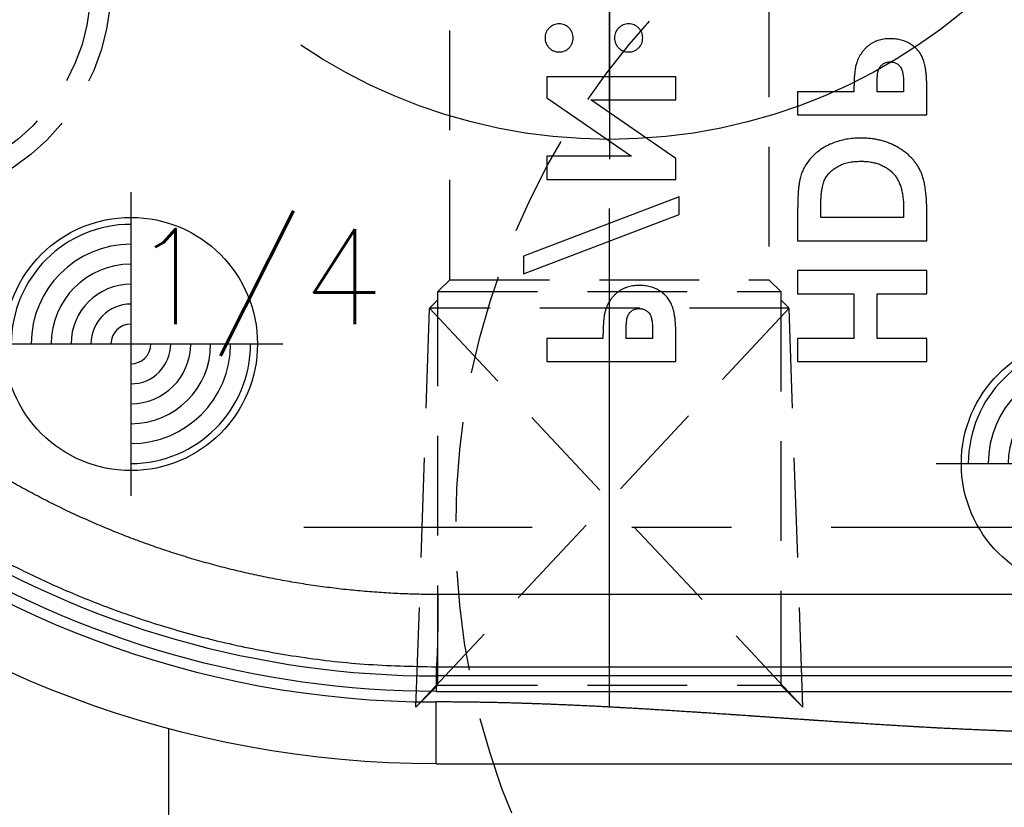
# Model space of a CAD drawing. Extents: x 2651 to 7771, y -1163 to 1075.
# Tile 79 of 256: x 4218 to 4243, y 25 to 45. Entities that reach past the tile are written whole.
import ezdxf

# ---------------------------------------------------------------- set-up
doc = ezdxf.new("R2010")
doc.units = 0
doc.header["$LTSCALE"] = 10
for name, pattern in [('CENTER', [2, 1.25, -0.25, 0.25, -0.25]), ('CNSCEN', [17, 15, -1, 0, -1]), ('CNSHID', [4, 3, -1]), ('HIDDEN', [0.375, 0.25, -0.125])]:
    doc.linetypes.add(name, pattern=pattern)
doc.layers.get('0').update_dxf_attribs({"linetype": 'CONTINUOUS'})
doc.layers.get('Defpoints').update_dxf_attribs({"linetype": 'CONTINUOUS'})
for name, color, linetype in [('1', 7, 'CONTINUOUS'), ('CEN', 1, 'CENTER'), ('COOL', 150, 'HIDDEN'), ('DIM', 3, 'CONTINUOUS'), ('HIDDEN', 6, 'HIDDEN'), ('PART', 7, 'CONTINUOUS'), ('PIN', 3, 'CONTINUOUS'), ('WL1-HL', 4, 'CNSHID'), ('WOR1-CL', 1, 'CNSCEN')]:
    doc.layers.add(name, color=color, linetype=linetype)
doc.styles.get("Standard").update_dxf_attribs({"font": 'romans.shx'})
doc.dimstyles.new('MM& INCH5', dxfattribs={"dimtxt": 5, "dimasz": 2.5, "dimexe": 1, "dimexo": 0.5, "dimtad": 0, "dimrnd": 1.38778e-17, "dimzin": 9, "dimdsep": 46, "dimtxsty": 'Standard', "dimblk": 'CLOSED', "dimcen": 0, "dimclrd": 3, "dimclre": 3, "dimclrt": 3, "dimazin": 2, "dimtfac": 0.75, "dimtofl": 0, "dimtmove": 0, "dimatfit": 3, "dimfxl": 0, "dimtolj": 1, "dimarcsym": 0})

# ---------------------------------------------------------------- blocks, each defined once
blk = doc.blocks.new('DSD')
at = {"layer": '1', "color": 252, "linetype": 'Continuous'}
for p, q in [((488.973, 580.525), (488.973, 578.971)), ((488.973, 578.708), (472.133, 578.708)), ((488.973, 578.32), (488.973, 578.708)), ((472.133, 578.32), (488.973, 578.32)), ((488.973, 578.091), (488.973, 578.32)), ((488.973, 578.091), (472.133, 578.094)), ((472.085, 576.281), (488.925, 576.277))]:
    blk.add_line(p, q, dxfattribs=at)
at = {"layer": '1', "color": 7, "linetype": 'Continuous'}
for p, q in [((476.666, 570.436), (476.666, 569.855)), ((479.905, 570.436), (476.666, 570.436)), ((479.905, 569.855), (479.905, 570.436)), ((482.959, 570.436), (482.959, 569.788)), ((486.198, 570.436), (482.959, 570.436)), ((486.198, 569.855), (486.198, 570.436)), ((476.666, 569.855), (477.912, 569.855)), ((477.912, 569.855), (477.912, 568.734)), ((478.493, 568.734), (478.493, 569.855)), ((478.493, 569.855), (479.905, 569.855)), ((483.541, 569.672), (483.541, 569.855)), ((483.541, 569.855), (484.205, 569.855)), ((484.205, 569.855), (484.205, 569.649)), ((484.786, 569.855), (486.198, 569.855)), ((477.912, 568.734), (476.666, 568.734)), ((476.666, 568.734), (476.666, 568.153)), ((479.905, 568.734), (478.493, 568.734)), ((479.905, 568.153), (479.905, 568.734)), ((476.666, 568.153), (479.905, 568.153)), ((486.779, 568.236), (482.876, 566.746)), ((486.779, 567.795), (486.779, 568.236)), ((482.876, 566.305), (486.779, 567.795)), ((476.666, 567.405), (476.666, 566.673)), ((479.905, 567.405), (476.666, 567.405)), ((479.905, 566.662), (479.905, 567.405)), ((477.248, 566.824), (479.324, 566.824)), ((477.248, 566.602), (477.248, 566.824)), ((479.324, 566.824), (479.324, 566.52)), ((482.876, 566.746), (482.876, 566.305)), ((482.959, 565.869), (482.959, 565.346)), ((486.198, 565.869), (482.959, 565.869)), ((486.198, 565.288), (486.198, 565.869)), ((482.959, 565.346), (485.091, 563.876)), ((486.198, 563.822), (484.073, 565.288)), ((484.073, 565.288), (486.198, 565.288)), ((476.666, 564.25), (476.666, 563.601)), ((479.905, 564.25), (476.666, 564.25)), ((479.905, 563.669), (479.905, 564.25)), ((485.091, 563.876), (482.959, 563.876)), ((482.959, 563.876), (482.959, 563.295)), ((486.198, 563.295), (486.198, 563.822)), ((477.248, 563.486), (477.248, 563.669)), ((477.248, 563.669), (477.912, 563.669)), ((477.912, 563.669), (477.912, 563.463)), ((478.493, 563.669), (479.905, 563.669)), ((482.959, 563.295), (486.198, 563.295))]:
    blk.add_line(p, q, dxfattribs=at)
at = {"layer": '1', "color": 7, "linetype": 'Continuous', "extrusion": (0, 0, -1)}
blk.add_arc((-488.973, 554.617), 25.908, 90, 171.2121, dxfattribs=at)
at = {"layer": '1', "color": 110, "linetype": 'Continuous'}
blk.add_arc((488.973, 554.617), 24.354, 8.7879, 90, dxfattribs=at)
at = {"layer": '1', "color": 252, "linetype": 'Continuous'}
for radius, start in [(24.354, 8.7879), (23.702, 58.1066)]:
    blk.add_arc((488.973, 554.617), radius, start, 90, dxfattribs=at)
at = {"layer": '1', "color": 252, "linetype": 'Continuous', "extrusion": (0, 0, -1)}
blk.add_arc((-488.973, 554.617), 24.091, 90, 121.8934, dxfattribs=at)
blk.add_ellipse((488.973, 576.277), major_axis=(0, -1.814), ratio=0.026177, start_param=1.57079, end_param=3.132863, dxfattribs=at)
at = {"layer": '1', "color": 7, "linetype": 'Continuous'}
blk.add_open_spline([(488.973, 580.525), (483.359, 580.525), (477.746, 580.525), (472.133, 580.525)], degree=3, dxfattribs=at)
at = {"layer": '1', "color": 110, "linetype": 'Continuous'}
blk.add_open_spline([(472.133, 579.748), (473.135, 579.748), (474.238, 579.715), (475.219, 579.685), (476.343, 579.627), (477.278, 579.578), (478.448, 579.502), (478.915, 579.472), (479.5, 579.432), (479.851, 579.408), (480.553, 579.36), (481.254, 579.311), (481.605, 579.287), (482.189, 579.247), (482.658, 579.217), (483.827, 579.141), (484.763, 579.092), (485.885, 579.034), (486.868, 579.004), (487.97, 578.971), (488.973, 578.971)], degree=2, knots=[0, 0, 0, 0.125, 0.125, 0.25, 0.25, 0.375, 0.375, 0.4375, 0.4375, 0.5, 0.5, 0.5625, 0.5625, 0.625, 0.625, 0.75, 0.75, 0.875, 0.875, 1, 1, 1], dxfattribs=at)
at = {"layer": '1', "color": 252, "linetype": 'Continuous'}
blk.add_open_spline([(472.133, 579.748), (477.746, 579.748), (483.359, 578.971), (488.973, 578.971)], degree=3, dxfattribs=at)
blk.add_open_spline([(501.259, 574.615), (500.953, 574.798), (500.314, 575.179), (499.283, 575.713), (498.144, 576.236), (496.891, 576.727), (495.524, 577.173), (494.043, 577.554), (492.449, 577.849), (490.746, 578.051), (489.574, 578.077), (488.973, 578.091)], degree=3, knots=[0, 0, 0, 0, 0.082708, 0.172517, 0.269427, 0.373438, 0.484549, 0.602761, 0.728074, 0.860487, 1, 1, 1, 1], dxfattribs=at)
at = {"layer": '1', "color": 7, "linetype": 'Continuous'}
blk.add_rational_spline([(488.925, 576.277), (492.78, 576.276), (496.501, 575.27), (499.831, 573.329)], [1, 0.976931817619, 0.976931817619, 1], degree=3, dxfattribs=at)
for points, knots in [([(484.737, 569.195), (484.741, 569.212), (484.75, 569.248), (484.759, 569.307), (484.767, 569.376), (484.775, 569.454), (484.78, 569.541), (484.783, 569.637), (484.786, 569.743), (484.786, 569.817), (484.786, 569.855)], [0, 0, 0, 0, 0.077373, 0.167614, 0.272108, 0.390016, 0.521363, 0.667272, 0.82681, 1, 1, 1, 1]), ([(482.959, 569.788), (482.96, 569.745), (482.96, 569.663), (482.964, 569.545), (482.972, 569.437), (482.982, 569.337), (482.996, 569.247), (483.012, 569.165), (483.031, 569.093), (483.054, 569.029), (483.081, 568.971), (483.109, 568.917), (483.144, 568.867), (483.18, 568.819), (483.221, 568.775), (483.265, 568.733), (483.313, 568.695), (483.365, 568.66), (483.42, 568.628), (483.478, 568.601), (483.538, 568.578), (483.601, 568.559), (483.667, 568.544), (483.735, 568.534), (483.807, 568.527), (483.855, 568.527), (483.879, 568.526)], [0, 0, 0, 0, 0.070781, 0.136552, 0.197012, 0.252923, 0.303687, 0.349719, 0.39124, 0.428479, 0.463057, 0.49715, 0.531002, 0.564226, 0.597701, 0.631421, 0.665597, 0.700451, 0.735881, 0.771092, 0.806975, 0.843534, 0.88094, 0.919294, 0.95918, 1, 1, 1, 1]), ([(483.605, 569.26), (483.6, 569.27), (483.589, 569.292), (483.576, 569.329), (483.565, 569.372), (483.556, 569.421), (483.549, 569.475), (483.544, 569.536), (483.542, 569.602), (483.541, 569.648), (483.541, 569.672)], [0, 0, 0, 0, 0.082101, 0.173825, 0.278953, 0.396639, 0.527316, 0.671298, 0.828754, 1, 1, 1, 1]), ([(484.205, 569.649), (484.205, 569.612), (484.204, 569.543), (484.198, 569.449), (484.188, 569.373), (484.175, 569.314), (484.154, 569.267), (484.129, 569.226), (484.099, 569.191), (484.063, 569.161), (484.023, 569.137), (483.978, 569.12), (483.93, 569.109), (483.896, 569.108), (483.879, 569.108)], [0, 0, 0, 0, 0.15516, 0.285496, 0.390503, 0.470975, 0.538446, 0.603655, 0.666587, 0.730199, 0.794945, 0.860228, 0.928121, 1, 1, 1, 1]), ([(483.879, 569.108), (483.863, 569.108), (483.834, 569.109), (483.792, 569.116), (483.752, 569.128), (483.716, 569.145), (483.683, 569.167), (483.653, 569.193), (483.626, 569.224), (483.612, 569.248), (483.605, 569.26)], [0, 0, 0, 0, 0.137788, 0.267341, 0.390444, 0.511778, 0.629509, 0.747829, 0.871885, 1, 1, 1, 1]), ([(483.879, 568.526), (483.906, 568.527), (483.96, 568.528), (484.037, 568.536), (484.112, 568.551), (484.183, 568.57), (484.25, 568.596), (484.315, 568.626), (484.375, 568.664), (484.431, 568.706), (484.485, 568.753), (484.533, 568.804), (484.578, 568.86), (484.618, 568.919), (484.654, 568.982), (484.687, 569.049), (484.715, 569.12), (484.73, 569.17), (484.737, 569.195)], [0, 0, 0, 0, 0.068875, 0.135349, 0.199289, 0.26155, 0.322915, 0.382772, 0.442844, 0.502652, 0.562749, 0.62274, 0.682687, 0.743329, 0.805013, 0.868067, 0.933111, 1, 1, 1, 1]), ([(476.666, 566.673), (476.667, 566.616), (476.668, 566.505), (476.676, 566.346), (476.69, 566.197), (476.708, 566.059), (476.732, 565.933), (476.763, 565.818), (476.798, 565.715), (476.84, 565.622), (476.888, 565.536), (476.942, 565.455), (477.003, 565.379), (477.071, 565.306), (477.146, 565.237), (477.227, 565.171), (477.316, 565.111), (477.411, 565.053), (477.511, 565), (477.616, 564.955), (477.725, 564.917), (477.838, 564.886), (477.955, 564.861), (478.077, 564.843), (478.203, 564.833), (478.288, 564.832), (478.331, 564.831)], [0, 0, 0, 0, 0.060148, 0.116267, 0.168654, 0.217399, 0.262434, 0.303933, 0.34226, 0.377441, 0.411406, 0.445398, 0.479766, 0.514584, 0.550214, 0.587001, 0.624663, 0.663615, 0.703456, 0.74345, 0.784013, 0.825133, 0.867265, 0.910306, 0.954424, 1, 1, 1, 1]), ([(478.331, 564.831), (478.392, 564.833), (478.512, 564.835), (478.689, 564.859), (478.858, 564.898), (479.018, 564.953), (479.169, 565.02), (479.306, 565.101), (479.431, 565.194), (479.541, 565.297), (479.636, 565.409), (479.717, 565.526), (479.781, 565.648), (479.821, 565.756), (479.846, 565.849), (479.861, 565.931), (479.875, 566.024), (479.886, 566.129), (479.895, 566.245), (479.9, 566.374), (479.904, 566.514), (479.905, 566.611), (479.905, 566.662)], [0, 0, 0, 0, 0.065773, 0.129478, 0.19143, 0.252446, 0.311787, 0.368818, 0.424092, 0.478492, 0.531394, 0.582004, 0.631201, 0.679503, 0.705561, 0.735222, 0.769132, 0.806858, 0.84893, 0.895117, 0.94547, 1, 1, 1, 1]), ([(477.507, 565.718), (477.486, 565.742), (477.443, 565.791), (477.391, 565.878), (477.346, 565.973), (477.31, 566.079), (477.282, 566.195), (477.262, 566.322), (477.25, 566.459), (477.248, 566.553), (477.248, 566.602)], [0, 0, 0, 0, 0.101663, 0.207636, 0.318745, 0.43668, 0.563507, 0.698681, 0.844447, 1, 1, 1, 1]), ([(479.324, 566.52), (479.324, 566.484), (479.323, 566.415), (479.317, 566.315), (479.311, 566.222), (479.3, 566.137), (479.287, 566.059), (479.269, 565.99), (479.25, 565.927), (479.226, 565.872), (479.199, 565.821), (479.168, 565.775), (479.133, 565.729), (479.093, 565.687), (479.049, 565.646), (479.002, 565.609), (478.95, 565.573), (478.894, 565.54), (478.834, 565.51), (478.77, 565.483), (478.704, 565.461), (478.634, 565.443), (478.56, 565.43), (478.483, 565.419), (478.403, 565.414), (478.348, 565.413), (478.321, 565.412)], [0, 0, 0, 0, 0.062615, 0.120429, 0.174199, 0.223725, 0.269028, 0.310765, 0.348115, 0.382378, 0.414753, 0.447195, 0.480045, 0.513739, 0.547963, 0.582918, 0.619315, 0.657124, 0.695687, 0.735514, 0.775823, 0.817652, 0.860743, 0.905387, 0.951998, 1, 1, 1, 1]), ([(478.321, 565.412), (478.278, 565.413), (478.196, 565.415), (478.075, 565.429), (477.962, 565.453), (477.856, 565.487), (477.757, 565.529), (477.666, 565.583), (477.581, 565.645), (477.532, 565.694), (477.507, 565.718)], [0, 0, 0, 0, 0.142277, 0.277429, 0.406477, 0.530595, 0.650143, 0.766851, 0.883502, 1, 1, 1, 1]), ([(476.666, 563.601), (476.667, 563.559), (476.667, 563.477), (476.671, 563.359), (476.679, 563.25), (476.689, 563.151), (476.703, 563.06), (476.719, 562.979), (476.738, 562.907), (476.761, 562.843), (476.788, 562.785), (476.817, 562.731), (476.851, 562.681), (476.887, 562.632), (476.928, 562.589), (476.972, 562.547), (477.021, 562.508), (477.072, 562.474), (477.127, 562.442), (477.185, 562.414), (477.245, 562.392), (477.308, 562.373), (477.374, 562.358), (477.443, 562.348), (477.514, 562.341), (477.562, 562.34), (477.586, 562.34)], [0, 0, 0, 0, 0.070781, 0.136552, 0.197012, 0.252923, 0.303687, 0.349719, 0.39124, 0.428479, 0.463057, 0.49715, 0.531002, 0.564226, 0.597701, 0.631421, 0.665597, 0.700451, 0.735881, 0.771092, 0.806975, 0.843534, 0.88094, 0.919294, 0.95918, 1, 1, 1, 1]), ([(477.312, 563.074), (477.307, 563.084), (477.296, 563.106), (477.283, 563.143), (477.272, 563.186), (477.263, 563.234), (477.256, 563.289), (477.251, 563.349), (477.249, 563.416), (477.248, 563.462), (477.248, 563.486)], [0, 0, 0, 0, 0.082101, 0.173825, 0.278953, 0.396639, 0.527316, 0.671298, 0.828754, 1, 1, 1, 1]), ([(477.912, 563.463), (477.912, 563.426), (477.911, 563.357), (477.905, 563.263), (477.895, 563.187), (477.882, 563.127), (477.861, 563.08), (477.836, 563.04), (477.806, 563.005), (477.771, 562.975), (477.73, 562.95), (477.685, 562.934), (477.637, 562.923), (477.603, 562.922), (477.586, 562.921)], [0, 0, 0, 0, 0.15516, 0.285496, 0.390503, 0.470975, 0.538446, 0.603655, 0.666587, 0.730199, 0.794945, 0.860228, 0.928121, 1, 1, 1, 1]), ([(478.444, 563.009), (478.448, 563.025), (478.457, 563.061), (478.466, 563.121), (478.475, 563.19), (478.482, 563.267), (478.487, 563.355), (478.49, 563.451), (478.493, 563.557), (478.493, 563.63), (478.493, 563.669)], [0, 0, 0, 0, 0.077373, 0.167614, 0.272108, 0.390016, 0.521363, 0.667272, 0.82681, 1, 1, 1, 1]), ([(477.586, 562.921), (477.571, 562.922), (477.541, 562.923), (477.499, 562.93), (477.459, 562.942), (477.423, 562.958), (477.39, 562.98), (477.36, 563.007), (477.333, 563.038), (477.319, 563.062), (477.312, 563.074)], [0, 0, 0, 0, 0.137788, 0.267341, 0.390444, 0.511778, 0.629509, 0.747829, 0.871885, 1, 1, 1, 1]), ([(477.586, 562.34), (477.613, 562.34), (477.667, 562.341), (477.745, 562.35), (477.819, 562.364), (477.89, 562.383), (477.957, 562.41), (478.022, 562.44), (478.082, 562.477), (478.138, 562.52), (478.192, 562.566), (478.24, 562.618), (478.285, 562.673), (478.325, 562.732), (478.361, 562.795), (478.394, 562.863), (478.422, 562.934), (478.437, 562.984), (478.444, 563.009)], [0, 0, 0, 0, 0.068875, 0.135349, 0.199289, 0.26155, 0.322915, 0.382772, 0.442844, 0.502652, 0.562749, 0.62274, 0.682687, 0.743329, 0.805013, 0.868067, 0.933111, 1, 1, 1, 1]), ([(484.144, 562.672), (484.12, 562.671), (484.074, 562.669), (484.007, 562.648), (483.946, 562.616), (483.892, 562.57), (483.847, 562.517), (483.814, 562.456), (483.793, 562.389), (483.791, 562.343), (483.79, 562.319)], [0, 0, 0, 0, 0.12783, 0.250877, 0.372608, 0.500305, 0.628002, 0.750286, 0.873333, 1, 1, 1, 1]), ([(484.496, 562.319), (484.494, 562.343), (484.492, 562.389), (484.472, 562.455), (484.439, 562.517), (484.395, 562.57), (484.342, 562.616), (484.28, 562.648), (484.214, 562.669), (484.168, 562.671), (484.144, 562.672)], [0, 0, 0, 0, 0.127088, 0.250543, 0.372679, 0.500053, 0.627277, 0.749413, 0.871745, 1, 1, 1, 1]), ([(485.885, 562.672), (485.861, 562.671), (485.815, 562.669), (485.749, 562.648), (485.688, 562.616), (485.635, 562.57), (485.59, 562.516), (485.556, 562.456), (485.537, 562.389), (485.535, 562.343), (485.534, 562.319)], [0, 0, 0, 0, 0.128226, 0.250531, 0.372639, 0.499833, 0.627179, 0.749842, 0.87294, 1, 1, 1, 1]), ([(486.239, 562.319), (486.238, 562.343), (486.236, 562.389), (486.216, 562.456), (486.182, 562.517), (486.137, 562.57), (486.083, 562.616), (486.022, 562.648), (485.955, 562.669), (485.909, 562.671), (485.885, 562.672)], [0, 0, 0, 0, 0.126678, 0.249735, 0.372031, 0.499739, 0.627447, 0.750221, 0.872159, 1, 1, 1, 1]), ([(483.79, 562.319), (483.791, 562.296), (483.793, 562.249), (483.813, 562.183), (483.847, 562.122), (483.892, 562.069), (483.946, 562.023), (484.007, 561.99), (484.074, 561.97), (484.12, 561.968), (484.144, 561.966)], [0, 0, 0, 0, 0.126727, 0.249831, 0.371148, 0.498906, 0.626663, 0.749005, 0.872109, 1, 1, 1, 1]), ([(484.144, 561.966), (484.167, 561.967), (484.213, 561.97), (484.279, 561.99), (484.339, 562.023), (484.393, 562.069), (484.438, 562.122), (484.472, 562.183), (484.492, 562.249), (484.494, 562.296), (484.496, 562.319)], [0, 0, 0, 0, 0.12614, 0.24756, 0.370463, 0.498806, 0.627149, 0.749023, 0.872692, 1, 1, 1, 1]), ([(485.534, 562.319), (485.535, 562.296), (485.537, 562.25), (485.556, 562.183), (485.59, 562.123), (485.635, 562.069), (485.688, 562.023), (485.749, 561.99), (485.815, 561.97), (485.861, 561.967), (485.885, 561.966)], [0, 0, 0, 0, 0.12712, 0.250277, 0.371969, 0.499375, 0.62663, 0.749351, 0.871713, 1, 1, 1, 1]), ([(485.885, 561.966), (485.909, 561.967), (485.955, 561.97), (486.022, 561.99), (486.083, 562.023), (486.137, 562.069), (486.182, 562.122), (486.216, 562.183), (486.236, 562.249), (486.238, 562.296), (486.239, 562.319)], [0, 0, 0, 0, 0.127902, 0.249898, 0.37328, 0.501049, 0.628817, 0.750146, 0.873261, 1, 1, 1, 1])]:
    blk.add_open_spline(points, degree=3, knots=knots, dxfattribs=at)
blk = doc.blocks.new('*U23', base_point=(2059.08, 1167.823))
at = {"layer": 'CEN'}
blk.add_line((2036.22, 1167.823), (2081.94, 1167.823), dxfattribs=at)
at = {"layer": 'HIDDEN'}
blk.add_circle((2059.08, 1167.823), 19.05, dxfattribs=at)
blk = doc.blocks.new('*D184')
at = {"layer": 'Defpoints', "color": 0}
for p in [(4171.684, 387.642), (4446.684, 12.642), (4473.321, 12.642)]:
    blk.add_point(p, dxfattribs=at)
at = {"layer": 'DIM', "color": 3, "lineweight": -2}
blk.add_line((4447.184, 12.642), (4473.321, 12.642), dxfattribs=at)
at = {"layer": 'DIM', "color": 3, "insert": (4499.065, 12.642), "char_height": 5, "attachment_point": 5}
blk.add_mtext('\\A1;375 [14.764]', dxfattribs=at)
blk = doc.blocks.new('_Closed')
at = {"color": 0, "linetype": 'ByBlock', "lineweight": -2}
for p, q in [((-1, 0.1667), (0, 0)), ((-1, 0.1667), (-1, -0.1667)), ((0, 0), (-1, -0.1667)), ((0, 0), (-1, 0))]:
    blk.add_line(p, q, dxfattribs=at)
blk = doc.blocks.new('*D186')
at = {"layer": 'Defpoints', "color": 0}
for p in [(4171.684, 387.642), (4381.212, -22.358), (4473.321, -22.358)]:
    blk.add_point(p, dxfattribs=at)
at = {"layer": 'DIM', "color": 3, "lineweight": -2}
blk.add_line((4381.712, -22.358), (4473.321, -22.358), dxfattribs=at)
at = {"layer": 'DIM', "color": 3, "insert": (4499.065, -22.358), "char_height": 5, "attachment_point": 5}
blk.add_mtext('\\A1;410 [16.142]', dxfattribs=at)
blk = doc.blocks.new('*D187')
at = {"layer": 'Defpoints', "color": 0}
for p in [(4171.684, 387.642), (4274.104, -57.358), (4473.321, -57.358)]:
    blk.add_point(p, dxfattribs=at)
at = {"layer": 'DIM', "color": 3, "lineweight": -2}
blk.add_line((4274.604, -57.358), (4473.321, -57.358), dxfattribs=at)
at = {"layer": 'DIM', "color": 3, "insert": (4496.684, -57.358), "char_height": 5, "attachment_point": 5}
blk.add_mtext('\\A1;445 [17.52]', dxfattribs=at)
blk = doc.blocks.new('*D188')
at = {"layer": 'Defpoints', "color": 0}
for p in [(4171.684, 387.642), (4271.924, -104.358), (4473.321, -104.358)]:
    blk.add_point(p, dxfattribs=at)
at = {"layer": 'DIM', "color": 3, "lineweight": -2}
blk.add_line((4272.424, -104.358), (4473.321, -104.358), dxfattribs=at)
at = {"layer": 'DIM', "color": 3, "insert": (4496.684, -104.358), "char_height": 5, "attachment_point": 5}
blk.add_mtext('\\A1;492 [19.37]', dxfattribs=at)
blk = doc.blocks.new('*D189')
at = {"layer": 'Defpoints', "color": 0}
for p in [(4171.684, 387.642), (4285.884, -124.358), (4473.321, -124.358)]:
    blk.add_point(p, dxfattribs=at)
at = {"layer": 'DIM', "color": 3, "lineweight": -2}
blk.add_line((4286.384, -124.358), (4473.321, -124.358), dxfattribs=at)
at = {"layer": 'DIM', "color": 3, "insert": (4499.065, -124.358), "char_height": 5, "attachment_point": 5}
blk.add_mtext('\\A1;512 [20.157]', dxfattribs=at)
blk = doc.blocks.new('*D193')
at = {"layer": 'Defpoints', "color": 0}
for p in [(4171.684, 387.642), (4401.864, -82.358), (4473.321, -82.358)]:
    blk.add_point(p, dxfattribs=at)
at = {"layer": 'DIM', "color": 3, "lineweight": -2}
blk.add_line((4402.364, -82.358), (4473.321, -82.358), dxfattribs=at)
at = {"layer": 'DIM', "color": 3, "insert": (4499.065, -82.358), "char_height": 5, "attachment_point": 5}
blk.add_mtext('\\A1;470 [18.504]', dxfattribs=at)
blk = doc.blocks.new('*D199')
at = {"layer": 'Defpoints', "color": 0}
for p in [(4171.684, 387.642), (4256.684, -119.598), (4256.684, -149.953)]:
    blk.add_point(p, dxfattribs=at)
at = {"layer": 'DIM', "color": 3, "lineweight": -2}
blk.add_line((4256.684, -120.098), (4256.684, -149.953), dxfattribs=at)
at = {"layer": 'DIM', "color": 3, "insert": (4256.684, -170.935), "char_height": 5, "attachment_point": 5, "rotation": 90}
blk.add_mtext('\\A1;85 [3.346]', dxfattribs=at)
blk = doc.blocks.new('*D200')
at = {"layer": 'Defpoints', "color": 0}
for p in [(4171.684, 387.642), (4278.684, -131.558), (4278.684, -149.953)]:
    blk.add_point(p, dxfattribs=at)
at = {"layer": 'DIM', "color": 3, "lineweight": -2}
blk.add_line((4278.684, -132.058), (4278.684, -149.953), dxfattribs=at)
at = {"layer": 'DIM', "color": 3, "insert": (4278.684, -172.959), "char_height": 5, "attachment_point": 5, "rotation": 90}
blk.add_mtext('\\A1;107 [4.213]', dxfattribs=at)
blk = doc.blocks.new('*D201')
at = {"layer": 'Defpoints', "color": 0}
for p in [(4171.684, 387.642), (4296.684, -137.358), (4296.684, -149.953)]:
    blk.add_point(p, dxfattribs=at)
at = {"layer": 'DIM', "color": 3, "lineweight": -2}
blk.add_line((4296.684, -137.858), (4296.684, -149.953), dxfattribs=at)
at = {"layer": 'DIM', "color": 3, "insert": (4296.684, -172.959), "char_height": 5, "attachment_point": 5, "rotation": 90}
blk.add_mtext('\\A1;125 [4.921]', dxfattribs=at)
blk = doc.blocks.new('*D202')
at = {"layer": 'Defpoints', "color": 0}
for p in [(4171.684, 387.642), (4246.684, -84.778), (4246.684, -149.953)]:
    blk.add_point(p, dxfattribs=at)
at = {"layer": 'DIM', "color": 3, "lineweight": -2}
blk.add_line((4246.684, -85.278), (4246.684, -149.953), dxfattribs=at)
at = {"layer": 'DIM', "color": 3, "insert": (4246.684, -170.935), "char_height": 5, "attachment_point": 5, "rotation": 90}
blk.add_mtext('\\A1;75 [2.953]', dxfattribs=at)
blk = doc.blocks.new('*D203')
at = {"layer": 'Defpoints', "color": 0}
for p in [(4171.684, 387.642), (4368.684, -115.538), (4368.684, -149.953)]:
    blk.add_point(p, dxfattribs=at)
at = {"layer": 'DIM', "color": 3, "lineweight": -2}
blk.add_line((4368.684, -116.038), (4368.684, -149.953), dxfattribs=at)
at = {"layer": 'DIM', "color": 3, "insert": (4368.684, -172.959), "char_height": 5, "attachment_point": 5, "rotation": 90}
blk.add_mtext('\\A1;197 [7.756]', dxfattribs=at)
blk = doc.blocks.new('*U10', base_point=(1624.618, 1808.955))
for p, q in [((1624.618, 1811.842), (1622.118, 1810.399)), ((1627.118, 1810.398), (1624.618, 1811.842)), ((1622.118, 1810.399), (1622.118, 1807.512)), ((1627.118, 1807.511), (1627.118, 1810.398)), ((1622.118, 1807.512), (1624.618, 1806.068)), ((1624.618, 1806.068), (1627.118, 1807.511))]:
    blk.add_line(p, q)
for radius in [5.5, 5]:
    blk.add_circle((1624.618, 1808.955), radius)
at = {"layer": 'CEN'}
for p, q in [((1624.618, 1815.555), (1624.618, 1802.355)), ((1618.018, 1808.955), (1631.218, 1808.955))]:
    blk.add_line(p, q, dxfattribs=at)
blk = doc.blocks.new('117')
at = {"layer": 'WL1-HL'}
blk.add_circle((254.95, 1693.104), 13.87, dxfattribs=at)
at = {"layer": 'WOR1-CL'}
blk.add_line((254.95, 1707.474), (254.95, 1678.734), dxfattribs=at)
blk = doc.blocks.new('A$C257357D5')
at = {"layer": 'COOL', "color": 1, "linetype": 'CENTER'}
blk.add_line((61, -60.106), (61, 35), dxfattribs=at)
at = {"layer": 'COOL'}
for points in [[(57, -49.388), (57, 32.691), (61, 35), (65, 32.691), (65, -49.388)], [(56.7, -49.688), (57, -49.388), (65, -49.388), (65.3, -49.688)], [(56.7, -59.556), (56.7, -49.688), (65.3, -49.688), (65.3, -59.556)], [(56.15, -60.106), (56.491, -50.106), (56.7, -49.897)], [(56.15, -60.106), (65.509, -50.106), (56.491, -50.106), (65.85, -60.106)], [(65.85, -60.106), (65.509, -50.106), (65.3, -49.897)], [(56.15, -60.106), (56.7, -59.556), (65.3, -59.556), (65.85, -60.106)]]:
    blk.add_lwpolyline(points, dxfattribs=at)
blk.add_blockref('117', (-193.95, -1725.104), dxfattribs=at)
blk = doc.blocks.new('*U6', base_point=(965.4695, 1808.9548))
blk.add_circle((965.4695, 1808.9548), 0.5)
for radius, start, end in [(0.4724, 90, 180), (0.3937, 90, 180), (0.315, 90, 180), (0.2362, 90, 180), (0.1575, 90, 180), (0.0787, 90, 180), (0.0787, 270, 0), (0.1575, 270, 0), (0.2362, 270, 0), (0.315, 270, 0), (0.3937, 270, 0), (0.4724, 270, 0)]:
    blk.add_arc((965.4695, 1808.9548), radius, start, end)
at = {"layer": 'PIN'}
for p, q in [((965.4695, 1809.5548), (965.4695, 1808.3548)), ((964.8695, 1808.9548), (966.0695, 1808.9548))]:
    blk.add_line(p, q, dxfattribs=at)

msp = doc.modelspace()

# ---------------------------------------------------------------- linework, layer by layer
msp.add_line((4221.631, 26.993), (4221.631, 21.058))

# ---------------------------------------------------------------- block references
at = {"layer": 'DIM', "rotation": 180}
msp.add_blockref('DSD', (4717.309, 606.636), dxfattribs=at)
at = {"layer": 'DIM'}
msp.add_blockref('A$C257357D5', (4171.684, 87.642), dxfattribs=at)
at = {"layer": 'HIDDEN', "rotation": 180}
msp.add_blockref('*U10', (4214.684, 45.642), dxfattribs=at)
at = {"layer": 'PART', "rotation": 180}
msp.add_blockref('*U23', (4247.884, 32.042), dxfattribs=at)
at = {"layer": 'PIN', "xscale": 6.35, "yscale": 6.35, "zscale": 6.35}
for p in [(4220.684, 36.642), (4244.684, 33.642)]:
    msp.add_blockref('*U6', p, dxfattribs=at)

# ---------------------------------------------------------------- texts
at = {"layer": 'PIN', "color": 4}
msp.add_text('1/4', height=2.3813, dxfattribs=at).set_placement((4220.684, 37.142))

# ---------------------------------------------------------------- dimensions: what is measured, and where the dimension line sits
at = {"layer": 'DIM'}
for feature_location, offset, dtype, picture, middle in [((4446.684, 12.642), (26.637, 0), 0, '*D184', (4499.065, 12.642)), ((4381.212, -22.358), (92.109, 0), 0, '*D186', (4499.065, -22.358)), ((4274.104, -57.358), (199.217, 0), 0, '*D187', (4496.684, -57.358)), ((4271.924, -104.358), (201.397, 0), 0, '*D188', (4496.684, -104.358)), ((4285.884, -124.358), (187.437, 0), 0, '*D189', (4499.065, -124.358)), ((4401.864, -82.358), (71.457, 0), 0, '*D193', (4499.065, -82.358)), ((4256.684, -119.598), (0, -30.355), 1, '*D199', (4256.684, -170.935)), ((4278.684, -131.558), (0, -18.395), 1, '*D200', (4278.684, -172.959)), ((4296.684, -137.358), (0, -12.595), 1, '*D201', (4296.684, -172.959)), ((4246.684, -84.778), (0, -65.175), 1, '*D202', (4246.684, -170.935)), ((4368.684, -115.538), (0, -34.415), 1, '*D203', (4368.684, -172.959))]:
    dim = msp.add_ordinate_dim(feature_location=feature_location, offset=offset, dtype=dtype, origin=(4171.684, 387.642), dimstyle='MM& INCH5', dxfattribs=at)
    dim.commit()
    dim.dimension.update_dxf_attribs({"geometry": picture, "text_midpoint": middle})

doc.saveas('drawing.dxf')
